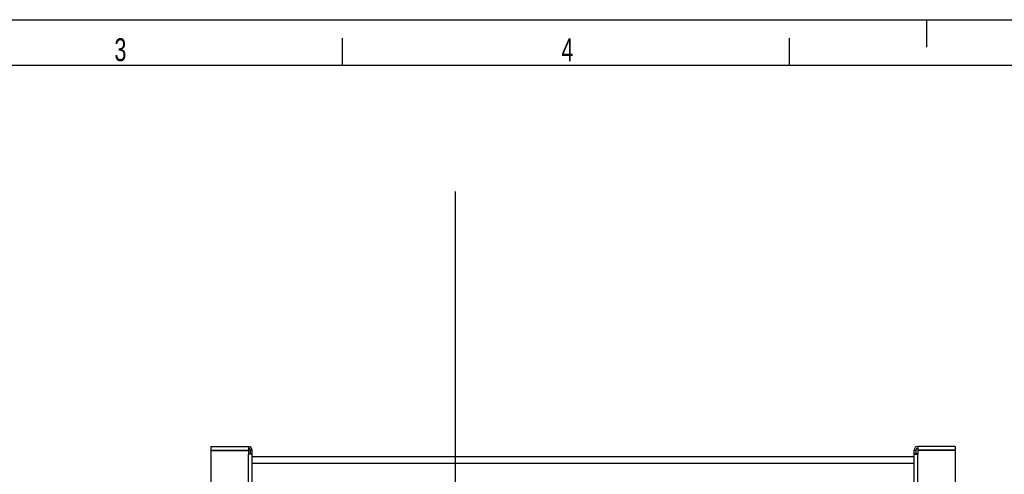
# Model space of a CAD drawing. Extents: x -143 to 557, y -130 to 297.
# Tile 14 of 15: x 136 to 243, y 247 to 297. Entities that reach past the tile are written whole.
import ezdxf

# ---------------------------------------------------------------- set-up
doc = ezdxf.new("R2010")
doc.units = 0
doc.header["$LTSCALE"] = 23.1
for name, color, linetype in [('110534_DXF_CONTINUOUS_LINE', 7, 'CONTINUOUS'), ('110536_DXF_CONTINUOUS_LINE', 7, 'CONTINUOUS'), ('110801_DXF_CONTINUOUS_LINE', 7, 'CONTINUOUS'), ('AG_HOSE_100_DXF_CONTINUOUS', 7, 'CONTINUOUS'), ('ASE_65-100-5_DXF_FORMAT', 7, 'CONTINUOUS')]:
    doc.layers.add(name, color=color, linetype=linetype)
doc.styles.get("Standard").update_dxf_attribs({"font": 'txt', "width": 0.7})

msp = doc.modelspace()

# ---------------------------------------------------------------- linework, layer by layer
at = {"layer": '110534_DXF_CONTINUOUS_LINE', "color": 3, "linetype": 'CONTINUOUS'}
for p, q in [((156.89631, 250.44148), (156.89631, 250.04148)), ((156.89631, 250.44148), (160.99631, 250.44148)), ((160.99631, 250.44148), (160.99631, 250.04148)), ((156.89631, 250.04148), (160.99631, 250.04148)), ((156.89631, 249.99649), (156.89631, 208.21647)), ((156.89631, 249.99649), (160.99631, 249.99649)), ((160.99631, 249.99649), (160.99631, 249.60095)), ((161.39631, 202.11835), (161.39631, 250.04148))]:
    msp.add_line(p, q, dxfattribs=at)
at = {"layer": '110534_DXF_CONTINUOUS_LINE', "color": 7, "linetype": 'CONTINUOUS'}
for p, q in [((156.89631, 249.99649), (156.89631, 250.02626)), ((156.89631, 250.02626), (160.99631, 250.02626)), ((160.99631, 249.99649), (160.99631, 250.02626)), ((161.19631, 250.04148), (161.19631, 249.66048)), ((161.39631, 250.04148), (161.19631, 250.04148)), ((161.19631, 249.66048), (161.39631, 249.66048))]:
    msp.add_line(p, q, dxfattribs=at)
at = {"layer": '110534_DXF_CONTINUOUS_LINE', "color": 9, "linetype": 'CONTINUOUS'}
msp.add_line((160.99631, 202.1756), (160.99631, 249.60095), dxfattribs=at)
at = {"layer": '110534_DXF_CONTINUOUS_LINE', "color": 3, "linetype": 'CONTINUOUS'}
msp.add_arc((160.99631, 250.04148), 0.4, 0, 90, dxfattribs=at)
at = {"layer": '110534_DXF_CONTINUOUS_LINE', "color": 7, "linetype": 'CONTINUOUS'}
msp.add_arc((160.99631, 250.04148), 0.2, 0, 90, dxfattribs=at)
msp.add_open_spline([(160.99631, 249.63072), (161.02183, 249.63072), (161.06918, 249.63206), (161.13076, 249.63748), (161.17149, 249.64529), (161.19101, 249.65268), (161.19631, 249.65816), (161.19631, 249.66048)], degree=3, knots=[0, 0, 0, 0, 0.371999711, 0.688785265, 0.904575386, 0.966166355, 1, 1, 1, 1], dxfattribs=at)
at = {"layer": '110534_DXF_CONTINUOUS_LINE', "color": 3, "linetype": 'CONTINUOUS'}
msp.add_open_spline([(161.39631, 249.66048), (161.39631, 249.65584), (161.38571, 249.64487), (161.34668, 249.63009), (161.26522, 249.61449), (161.14206, 249.60364), (161.04735, 249.60095), (160.99631, 249.60095)], degree=3, knots=[0, 0, 0, 0, 0.033833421, 0.095422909, 0.311214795, 0.627999, 1, 1, 1, 1], dxfattribs=at)
at = {"layer": '110536_DXF_CONTINUOUS_LINE', "color": 3, "linetype": 'CONTINUOUS'}
for p, q in [((238.09631, 250.44148), (233.99631, 250.44148)), ((233.99631, 250.44148), (233.99631, 250.04148)), ((238.09631, 250.44148), (238.09631, 250.04148)), ((233.59631, 185.94148), (233.59631, 250.04148)), ((238.09631, 250.04148), (233.99631, 250.04148)), ((238.09631, 249.99649), (233.99631, 249.99649)), ((233.99631, 249.99649), (233.99631, 249.60095)), ((238.09631, 249.99649), (238.09631, 208.21647))]:
    msp.add_line(p, q, dxfattribs=at)
at = {"layer": '110536_DXF_CONTINUOUS_LINE', "color": 7, "linetype": 'CONTINUOUS'}
for p, q in [((233.59631, 250.04148), (233.79631, 250.04148)), ((233.79631, 249.66048), (233.59631, 249.66048)), ((233.79631, 250.04148), (233.79631, 249.66048)), ((238.09631, 250.02626), (233.99631, 250.02626)), ((233.99631, 249.99649), (233.99631, 250.02626)), ((238.09631, 249.99649), (238.09631, 250.02626))]:
    msp.add_line(p, q, dxfattribs=at)
at = {"layer": '110536_DXF_CONTINUOUS_LINE', "color": 9, "linetype": 'CONTINUOUS'}
msp.add_line((233.99631, 202.1756), (233.99631, 249.60095), dxfattribs=at)
at = {"layer": '110536_DXF_CONTINUOUS_LINE', "color": 3, "linetype": 'CONTINUOUS'}
msp.add_arc((233.99631, 250.04148), 0.4, 90, 180, dxfattribs=at)
at = {"layer": '110536_DXF_CONTINUOUS_LINE', "color": 7, "linetype": 'CONTINUOUS'}
msp.add_arc((233.99631, 250.04148), 0.2, 90, 180, dxfattribs=at)
at = {"layer": '110536_DXF_CONTINUOUS_LINE', "color": 3, "linetype": 'CONTINUOUS'}
msp.add_open_spline([(233.59631, 249.66048), (233.59631, 249.65584), (233.6069, 249.64487), (233.64594, 249.63009), (233.72739, 249.61449), (233.85056, 249.60364), (233.94526, 249.60095), (233.99631, 249.60095)], degree=3, knots=[0, 0, 0, 0, 0.033833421, 0.095422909, 0.311214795, 0.627999, 1, 1, 1, 1], dxfattribs=at)
at = {"layer": '110536_DXF_CONTINUOUS_LINE', "color": 7, "linetype": 'CONTINUOUS'}
msp.add_open_spline([(233.99631, 249.63072), (233.97078, 249.63072), (233.92343, 249.63206), (233.86185, 249.63748), (233.82112, 249.64529), (233.8016, 249.65268), (233.79631, 249.65816), (233.79631, 249.66048)], degree=3, knots=[0, 0, 0, 0, 0.371999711, 0.688785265, 0.904575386, 0.966166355, 1, 1, 1, 1], dxfattribs=at)
at = {"layer": '110801_DXF_CONTINUOUS_LINE', "color": 7, "linetype": 'CONTINUOUS'}
msp.add_line((161.39631, 249.34237), (233.59631, 249.34237), dxfattribs=at)
at = {"layer": '110801_DXF_CONTINUOUS_LINE', "color": 9, "linetype": 'CONTINUOUS'}
msp.add_line((161.39631, 248.64249), (233.59631, 248.64249), dxfattribs=at)
at = {"layer": 'AG_HOSE_100_DXF_CONTINUOUS', "color": 4, "linetype": 'CONTINUOUS'}
msp.add_line((183.59406, 229.59201), (183.59406, 278.27715), dxfattribs=at)
at = {"layer": 'ASE_65-100-5_DXF_FORMAT', "color": 7, "linetype": 'CONTINUOUS'}
for p, q in [((-0.00158, 296.99848), (419.99842, 296.99848)), ((234.99842, 293.99848), (234.99842, 296.99848)), ((171.24842, 291.99848), (171.24842, 294.99848)), ((219.99842, 291.99848), (219.99842, 294.99848)), ((414.99842, 291.99848), (24.99842, 291.99848))]:
    msp.add_line(p, q, dxfattribs=at)

# ---------------------------------------------------------------- texts
at = {"layer": 'ASE_65-100-5_DXF_FORMAT', "color": 7, "linetype": 'CONTINUOUS', "char_height": 2.5, "attachment_point": 1}
for s, insert, width in [('3', (146.38927, 294.97512), 2.6785714), ('4', (195.13927, 294.97512), 2.9464286)]:
    msp.add_mtext(s, dxfattribs=dict(at, insert=insert, width=width))

doc.saveas('drawing.dxf')
